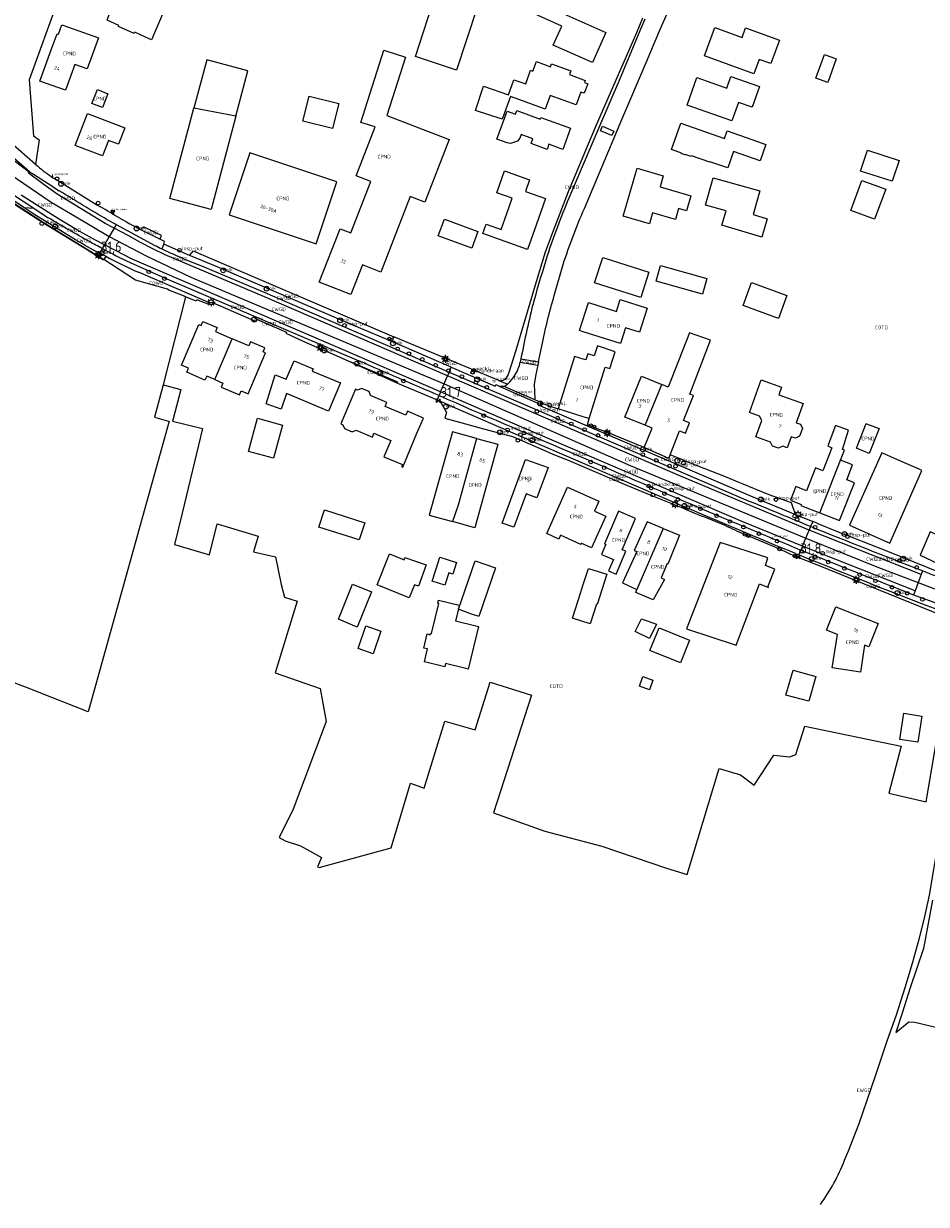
# Model space of a CAD drawing. Header units: metres. Extents: x 159597 to 163409, y 443622 to 446014.
# Tile 47 of 68: x 161861 to 162085, y 444025 to 444317. Entities that reach past the tile are written whole.
import ezdxf
from ezdxf.enums import TextEntityAlignment as Align

# ---------------------------------------------------------------- set-up
doc = ezdxf.new("R2010")
doc.units = ezdxf.units.M
doc.header["$LTSCALE"] = 4
doc.layers.get('0').update_dxf_attribs({"linetype": 'CONTINUOUS'})
for name, color, linetype in [('COTD', 7, 'CONTINUOUS'), ('COWG', 7, 'CONTINUOUS'), ('CPND', 7, 'CONTINUOUS'), ('CWGD', 7, 'CONTINUOUS'), ('G_BTD', 3, 'CONTINUOUS'), ('G_OTD', 32, 'CONTINUOUS'), ('G_OWG', 6, 'CONTINUOUS'), ('G_PND', 1, 'CONTINUOUS'), ('G_WGD', 7, 'CONTINUOUS'), ('LVGO', 3, 'CONTINUOUS'), ('NAR', 7, 'CONTINUOUS'), ('PPALHM', 10, 'CONTINUOUS')]:
    doc.layers.add(name, color=color, linetype=linetype)
for name, color, linetype, true_color in [('PBRD', 7, 'CONTINUOUS', 0xbd2877), ('PPAL', 7, 'CONTINUOUS', 0xbd2877), ('PPUT', 7, 'CONTINUOUS', 0xbd2877)]:
    doc.layers.add(name, color=color, linetype=linetype, true_color=true_color)
doc.styles.add('ISO', font='ISO')
doc.styles.get("Standard").update_dxf_attribs({"font": 'ISO'})
doc.linetypes.add('HAAG', pattern='A,0.25,-0.25,[151,BLOK.SHX,S=0.25,R=0,X=0,Y=0],-0.25,0.25', length=1)

# ---------------------------------------------------------------- blocks, each defined once
blk = doc.blocks.new('lichtmast')
at = {"color": 0}
for p, q in [((-0.6, 0), (-1, 0)), ((-0.71, 0.71), (-0.42, 0.42)), ((0, 0.6), (0, 1)), ((0.42, 0.42), (0.71, 0.71)), ((0.6, 0), (1, 0)), ((-0.42, -0.42), (-0.71, -0.71)), ((0, -0.6), (0, -1)), ((0.42, -0.42), (0.71, -0.71))]:
    blk.add_line(p, q, dxfattribs=at)
blk.add_circle((0, 0), 0.6, dxfattribs=at)
blk = doc.blocks.new('verkeersbord')
at = {"color": 0}
for p, q in [((0.5, 0.32), (-0.5, 0.32)), ((-0.5, 0.32), (0, -0.6)), ((0, -0.6), (0.5, 0.32))]:
    blk.add_line(p, q, dxfattribs=at)
blk = doc.blocks.new('verklikker')
at = {"color": 0}
blk.add_circle((0, 0), 0.45, dxfattribs=at)
at = {"color": 0, "style": 'ISO'}
blk.add_attdef('VERKLIKKER', (0.7, 0), '', height=0.9, dxfattribs=at)
blk = doc.blocks.new('verkeersteller')
at = {"color": 0}
blk.add_circle((0, 0), 0.45, dxfattribs=at)
blk = doc.blocks.new('kolk')
at = {"color": 0}
blk.add_circle((0, 0), 0.6, dxfattribs=at)
at = {"color": 0, "linetype": 'Continuous', "style": 'ISO'}
blk.add_attdef('KOLK', (-0.04, -0.26), '', height=0.8, dxfattribs=at)
blk = doc.blocks.new('aanduidingsbord')
at = {"color": 0}
for p, q in [((-0.81, -0.33), (0, 0)), ((-1.45, -0.5), (-1.01, -0.5))]:
    blk.add_line(p, q, dxfattribs=at)
blk.add_circle((-1.23, -0.5), 0.45, dxfattribs=at)
blk = doc.blocks.new('klok')
at = {"color": 0}
blk.add_circle((0, 0), 0.45, dxfattribs=at)
at = {"style": 'ISO'}
blk.add_attdef('KLOK', (0.7, 0), '', height=0.9, dxfattribs=at)
blk = doc.blocks.new('waterleidingput')
at = {"linetype": 'ByBlock', "lineweight": -2}
h = blk.add_hatch(color=0, dxfattribs=at)
h.dxf.hatch_style = 1
edge = h.paths.add_edge_path()
edge.add_spline(control_points=[(0.44, 0), (0.44, 0.04), (0.43, 0.09), (0.36, 0.2), (0.28, 0.26), (0.09, 0.32), (-0.02, 0.33), (-0.22, 0.29), (-0.31, 0.24), (-0.42, 0.12), (-0.44, 0.06), (-0.44, -0.06), (-0.42, -0.12), (-0.33, -0.22), (-0.28, -0.26), (-0.1, -0.33), (0.04, -0.33), (0.27, -0.27), (0.37, -0.2), (0.43, -0.08), (0.44, -0.04), (0.44, 0)], knot_values=[0, 0, 0, 0, 0.380029, 0.380029, 1.118666, 1.118666, 1.857303, 1.857303, 2.59594, 2.59594, 3.13294, 3.13294, 3.66994, 3.66994, 4.20694, 4.20694, 5.079565, 5.079565, 5.952189, 5.952189, 6.283185, 6.283185, 6.283185, 6.283185], degree=3, periodic=0)
edge = h.paths.add_edge_path(flags=16)
edge.add_ellipse((0, 0), major_axis=(0.392, 0), ratio=0.689655, start_angle=0, end_angle=360)
h = blk.add_hatch(color=0, dxfattribs=at)
h.dxf.hatch_style = 1
h.paths.add_polyline_path([(-0.05, -0.09, -0.141608), (-0.09, -0.05), (-0.1, -0.09), (-0.17, 0.17), (-0.22, 0.17), (-0.13, -0.17), (-0.08, -0.17)])
at = {"linetype": 'ByBlock', "lineweight": -2, "true_color": 0x104b6e}
h = blk.add_hatch(color=156, dxfattribs=at)
h.dxf.hatch_style = 1
h.paths.add_polyline_path([(0.1, 0, 1), (-0.1, 0, 1)])
at = {"linetype": 'ByBlock', "lineweight": -2}
h = blk.add_hatch(color=0, dxfattribs=at)
h.dxf.hatch_style = 1
h.paths.add_polyline_path([(0.02, 0.17), (-0.03, 0.17), (-0.05, 0.09, -0.269854), (0.05, 0.09)])
h = blk.add_hatch(color=0, dxfattribs=at)
h.dxf.hatch_style = 1
h.paths.add_polyline_path([(0.23, 0.17), (0.17, 0.17), (0.1, -0.09), (0.09, -0.05, -0.141608), (0.05, -0.09), (0.07, -0.17), (0.12, -0.17)])
at = {"color": 0, "linetype": 'ByBlock', "lineweight": -2}
blk.add_attdef('WATERLEIDINGPUT', (0.5, 0.35), '', height=0.5, dxfattribs=at)
blk = doc.blocks.new('brandkraan')
at = {"color": 0}
blk.add_circle((0, 0), 0.45, dxfattribs=at)
at = {"color": 0, "style": 'ISO'}
blk.add_attdef('BRANDKRAAN', (0.7, 0), '', height=0.9, dxfattribs=at)
blk = doc.blocks.new('grensmarkering')
at = {"linetype": 'ByBlock', "lineweight": -2}
h = blk.add_hatch(color=0, dxfattribs=at)
h.dxf.hatch_style = 1
h.paths.add_polyline_path([(0.09, 0.55, 0.219912), (0.05, 0.61, -0.457379), (0.04, 0.66, 2.245674), (-0.04, 0.66, -0.457379), (-0.05, 0.61, 0.219912), (-0.09, 0.55), (-0.15, 0.04), (-0.18, 0.04), (-0.18, 0.01, 0.018367), (-0.1, 0, -0.954633), (0.1, 0, 0.018367), (0.18, 0.01), (0.18, 0.04), (0.15, 0.04)])
at = {"linetype": 'ByBlock', "lineweight": -2, "true_color": 0x681648}
h = blk.add_hatch(color=219, dxfattribs=at)
h.dxf.hatch_style = 1
h.paths.add_polyline_path([(0.1, 0, 1), (-0.1, 0, 1)])
at = {"linetype": 'ByBlock', "lineweight": -2}
h = blk.add_hatch(color=0, dxfattribs=at)
h.dxf.hatch_style = 1
h.paths.add_polyline_path([(0.18, -0.04, -0.022381), (0.08, -0.06, -0.528879), (-0.08, -0.06, -0.022381), (-0.18, -0.04), (-0.18, -0.13, 0.083333), (0.18, -0.13)])
at = {"color": 0, "linetype": 'ByBlock', "lineweight": -2}
blk.add_attdef('GRENSMARKERING', (0.5, 0.35), '', height=0.5, dxfattribs=at)
blk = doc.blocks.new('verkeersbord-pl')
at = {"linetype": 'Continuous'}
blk.add_circle((0, 0), 0.03, dxfattribs=at)
blk = doc.blocks.new('vlaggenmast')
at = {"color": 0}
blk.add_circle((0, 0), 0.45, dxfattribs=at)
at = {"color": 0, "style": 'ISO'}
blk.add_attdef('VLAGGENMAST', (0.7, 0), '', height=0.9, dxfattribs=at)
blk = doc.blocks.new('kilometerpaal')
at = {"color": 0}
for p, q in [((-0.44, 0.44), (0.44, -0.44)), ((-0.44, -0.44), (-0.44, 0.44)), ((0.44, 0.44), (-0.44, -0.44)), ((0.44, -0.44), (0.44, 0.44))]:
    blk.add_line(p, q, dxfattribs=at)
at = {"color": 0, "style": 'ISO'}
blk.add_attdef('KILOMETERPAAL', (0.59, 0.87), '', height=2.5, dxfattribs=at)

msp = doc.modelspace()

# ---------------------------------------------------------------- linework, layer by layer
at = {"layer": 'G_BTD', "linetype": 'Continuous', "transparency": 33554687}
msp.add_lwpolyline([(161895.907, 444227.865), (161893.782, 444219.78), (161897.264, 444218.865), (161897.449, 444218.816), (161877.322, 444146.83), (161862.098, 444152.856), (161857.717, 444154.494), (161848.495, 444159.018), (161822.55, 444174.929), (161816.088, 444178.792)], dxfattribs=at)
at = {"layer": 'G_OTD', "linetype": 'Continuous', "transparency": 33554687}
for points in [[(161958.421, 444309.164), (161963.505, 444324.785), (161969.375, 444342.824), (161979.595, 444339.498), (161973.612, 444321.112), (161968.641, 444305.838), (161958.421, 444309.164)], [(161882.552, 444333.857), (161881.856, 444334.04), (161876.61, 444320.615), (161869.953, 444323.326), (161862.721, 444303.4), (161863.793, 444289.541), (161865.229, 444288.519), (161864.339, 444282.449)], [(161984.473, 444327.865), (161995.741, 444322.861), (161994.515, 444320.101), (161995.902, 444319.485), (162005.592, 444315.182), (162002.271, 444307.705), (161992.586, 444311.993), (161994.695, 444316.757), (161982.037, 444322.378), (161984.473, 444327.865)], [(161888.764, 444314.936), (161884.868, 444316.649), (161884.972, 444316.882), (161882.042, 444318.195), (161884.266, 444324.589), (161887.749, 444323.142), (161887.829, 444323.321), (161891.728, 444321.59), (161891.647, 444321.407), (161894.479, 444320.154), (161894.513, 444320.231), (161895.799, 444319.663), (161893.02, 444313.372), (161892.504, 444313.6), (161890.288, 444314.579), (161888.88, 444315.201), (161888.764, 444314.936)], [(162039.33, 444313.936), (162040.173, 444316.284), (162048.577, 444313.266), (162046.481, 444307.432), (162043.575, 444308.478), (162042.287, 444304.905), (162030.051, 444309.33), (162032.593, 444316.365), (162039.33, 444313.936)], [(162062.634, 444308.622), (162060.547, 444302.766), (162057.633, 444303.804), (162059.72, 444309.66), (162062.634, 444308.622)], [(161913.938, 444294.374), (161916.939, 444305.654), (161906.724, 444308.372), (161903.546, 444296.428)], [(161973.284, 444295.779), (161975.293, 444301.808), (161981.477, 444299.734), (161982.83, 444303.447), (161985.739, 444302.387), (161986.972, 444305.79), (161987.545, 444305.581), (161988.41, 444307.937), (161991.884, 444306.661), (161992.156, 444307.402), (161996.907, 444305.658), (161996.564, 444304.735), (162000.481, 444303.279), (162000.277, 444302.733), (162001.111, 444302.426), (162000.236, 444300.08), (161999.401, 444300.392), (161998.241, 444297.223), (161991.833, 444299.565), (161990.59, 444296.164), (161984.314, 444298.455), (161981.966, 444299.307), (161979.918, 444293.668), (161973.284, 444295.779)], [(162035.55, 444301.359), (162036.554, 444304.21), (162043.641, 444301.726), (162041.831, 444296.629), (162038.427, 444297.836), (162036.81, 444293.264), (162025.733, 444297.171), (162028.137, 444303.973), (162035.55, 444301.359)], [(161939.443, 444297.573), (161937.884, 444291.357), (161930.562, 444293.193), (161932.121, 444299.408), (161939.443, 444297.573)], [(161996.876, 444291.446), (161994.979, 444286.189), (161991.491, 444287.448), (161991.036, 444286.186), (161987.113, 444287.6), (161987.55, 444288.813), (161984.616, 444289.902), (161984.253, 444288.924), (161983.724, 444288.259), (161981.978, 444287.618), (161981.165, 444287.814), (161978.61, 444288.747), (161981.167, 444295.636), (161983.2, 444294.881), (161983.552, 444295.831), (161989.301, 444293.698), (161989.453, 444294.121), (161996.876, 444291.446)], [(162034.987, 444288.881), (162035.656, 444290.79), (162041.781, 444288.636), (162045.259, 444287.413), (162043.835, 444283.364), (162037.232, 444285.687), (162035.785, 444281.574), (162031.361, 444283.13), (162031.325, 444283.026), (162026.796, 444284.619), (162026.713, 444284.383), (162025.232, 444284.906), (162025.196, 444284.802), (162024.262, 444285.134), (162024.299, 444285.237), (162021.818, 444286.113), (162024.141, 444292.697), (162034.987, 444288.881)], [(162078.218, 444283.417), (162076.556, 444278.272), (162068.709, 444280.806), (162070.371, 444285.951), (162078.218, 444283.417)], [(161975.139, 444265.308), (161975.984, 444267.673), (161979.637, 444266.368), (161981.036, 444270.283), (161982.395, 444274.087), (161978.579, 444275.45), (161980.499, 444280.827), (161986.715, 444278.607), (161985.694, 444275.749), (161990.665, 444273.973), (161988.406, 444267.65), (161986.163, 444261.37), (161975.139, 444265.308)], [(162019.832, 444279.597), (162019.048, 444276.91), (162026.631, 444274.696), (162025.539, 444270.952), (162023.619, 444271.513), (162022.82, 444268.777), (162017.157, 444270.43), (162016.369, 444267.733), (162009.847, 444269.66), (162013.341, 444281.492), (162019.832, 444279.597)], [(162043.733, 444275.919), (162042.092, 444270.036), (162045.571, 444268.998), (162044.208, 444264.433), (162034.3, 444267.39), (162035.372, 444270.983), (162030.312, 444272.395), (162032.193, 444279.138), (162043.733, 444275.919)], [(162074.91, 444276.291), (162072.184, 444268.899), (162066.319, 444271.062), (162069.045, 444278.454), (162074.91, 444276.291)], [(161972.362, 444261.715), (161964.086, 444264.73), (161965.588, 444268.852), (161973.864, 444265.837), (161972.362, 444261.715)], [(162016.26, 444255.775), (162014.262, 444249.474), (162002.824, 444253.102), (162004.822, 444259.402), (162016.26, 444255.775)], [(162030.586, 444254.149), (162029.503, 444250.298), (162018.036, 444253.522), (162019.119, 444257.372), (162030.586, 444254.149)], [(162050.465, 444249.95), (162048.373, 444244.241), (162039.61, 444247.453), (162041.703, 444253.162), (162050.465, 444249.95)], [(161901.501, 444249.645), (161895.907, 444227.865)], [(161895.907, 444227.865), (161900.344, 444226.698), (161898.339, 444219.07), (161898.286, 444218.867), (161905.665, 444217.043), (161900.609, 444196.011), (161898.735, 444188.223), (161907.447, 444185.7), (161909.349, 444193.387), (161919.507, 444190.367), (161918.321, 444186.428), (161923.773, 444185.179), (161925.129, 444178.323), (161925.973, 444175.202), (161929.169, 444174.179), (161923.704, 444156.454), (161934.827, 444152.617), (161936.32, 444144.412), (161928.17, 444122.664), (161924.702, 444115.681), (161926.125, 444114.798), (161929.987, 444113.578), (161935.194, 444110.732), (161934.143, 444108.368), (161934.55, 444108.19), (161952.422, 444113.121), (161957.182, 444129.075), (161960.625, 444127.847), (161965.741, 444144.495), (161973.259, 444142.312), (161976.914, 444154.105), (161987.214, 444150.892), (161977.746, 444121.743), (161990.458, 444117.188), (162004.586, 444113.478), (162020.642, 444108.09), (162025.779, 444106.448), (162033.668, 444132.766), (162038.941, 444131.207), (162042.334, 444128.639), (162047.194, 444136.069), (162051.183, 444135.61), (162052.65, 444136.206), (162054.897, 444143.269), (162078.76, 444138.275), (162075.713, 444126.666), (162084.966, 444124.463), (162088.48, 444145.417)], [(161925.475, 444217.877), (161923.253, 444209.621), (161917.073, 444211.283), (161919.294, 444219.54), (161925.475, 444217.877)], [(161944.503, 444189.38), (161934.505, 444192.543), (161935.862, 444196.833), (161945.86, 444193.669), (161944.503, 444189.38)], [(161948.911, 444178.24), (161952.003, 444185.947), (161955.648, 444184.485), (161955.841, 444185.033), (161961.048, 444183.194), (161959.184, 444177.916), (161958.194, 444178.266), (161956.898, 444175.036), (161948.911, 444178.24)], [(161962.605, 444179.187), (161963.556, 444182.203), (161964.471, 444185.106), (161968.62, 444183.769), (161967.712, 444180.891), (161966.726, 444181.202), (161965.711, 444178.202), (161962.605, 444179.187)], [(161969.103, 444172.219), (161973.228, 444184.206), (161978.273, 444182.47), (161974.133, 444170.414), (161973.949, 444170.477), (161972.347, 444171.027), (161969.536, 444172.07), (161969.103, 444172.219)], [(161997.295, 444170.019), (161998.886, 444174.854), (162000, 444178.328), (162001.283, 444182.329), (162005.811, 444180.944), (162003.444, 444173.406), (162003.287, 444173.456), (162001.681, 444168.575), (161997.295, 444170.019)], [(161942.827, 444178.403), (161947.505, 444176.532), (161944, 444167.803), (161939.37, 444169.719), (161942.827, 444178.403)], [(161961.417, 444162.371), (161960.49, 444162.598), (161961.344, 444166.09), (161962.06, 444165.914), (161962.141, 444166.246), (161962.404, 444166.182), (161964.225, 444173.623), (161963.957, 444173.688), (161964.153, 444174.49), (161969.3, 444173.231), (161969.056, 444172.235), (161968.354, 444169.364), (161973.352, 444168.141), (161974.068, 444167.966), (161971.476, 444157.375), (161970.903, 444157.515), (161965.903, 444158.738), (161965.712, 444157.958), (161965.415, 444158.031), (161960.64, 444159.199), (161961.417, 444162.371)], [(161949.878, 444166.797), (161947.963, 444161.198), (161944.227, 444162.476), (161946.143, 444168.075), (161949.878, 444166.797)], [(162016.413, 444164.958), (162012.855, 444166.663), (162014.444, 444169.837), (162018.137, 444168.51), (162016.413, 444164.958)], [(162016.519, 444161.968), (162018.812, 444167.627), (162026.356, 444164.569), (162024.063, 444158.911), (162016.519, 444161.968)], [(162050.184, 444150.891), (162052.029, 444157.089), (162057.573, 444155.576), (162055.86, 444149.408), (162050.184, 444150.891)], [(162013.953, 444153.159), (162014.766, 444155.552), (162017.208, 444154.654), (162016.398, 444152.282), (162013.953, 444153.159)], [(162078.447, 444139.955), (162079.439, 444146.43), (162083.837, 444145.756), (162082.845, 444139.281), (162078.447, 444139.955)], [(162086.534, 444100.088), (162084.273, 444088.118), (162081.007, 444078.435), (162078.972, 444072.124), (162077.434, 444067.352), (162080.654, 444069.991), (162082.095, 444069.912), (162090.06, 444067.999)]]:
    msp.add_lwpolyline(points, dxfattribs=at)
at = {"layer": 'G_OWG', "linetype": 'Continuous', "transparency": 33554687}
for points in [[(161826.472, 444289.318), (161827.262, 444289.14), (161831.075, 444286.608), (161836.373, 444287.528), (161866.211, 444268.139), (161881.272, 444258.924)], [(161866.091, 444267.944), (161841.307, 444284.029), (161836.193, 444287.343), (161831.04, 444286.471), (161826.472, 444289.318)], [(161881.272, 444258.924), (161881.151, 444258.755), (161876.257, 444261.758), (161866.091, 444267.944)], [(161881.7, 444259.684), (161881.272, 444258.924)], [(161901.501, 444249.645), (161900.983, 444249.85), (161897.353, 444251.283), (161897.02, 444251.561), (161889.097, 444253.736), (161881.272, 444258.924)], [(161907.248, 444248.256), (161907.067, 444247.813), (161904.248, 444248.927), (161904.144, 444248.602), (161901.501, 444249.645)], [(161942.483, 444233.488), (161953.969, 444228.246)], [(161963.824, 444224.127), (161964.709, 444223.431), (161966.1, 444220.961), (161965.742, 444219.557), (161969.332, 444218.609), (161975.248, 444216.933), (161982.465, 444215.009), (161990.641, 444211.457), (161992.477, 444210.66), (161996.271, 444209.145), (162008.965, 444203.697), (162014.336, 444201.482), (162017.157, 444200.341), (162024.185, 444197.489), (162027.393, 444196.083), (162029.473, 444195.261), (162030.007, 444195.118), (162035.056, 444193.047)], [(161989.438, 444223.402), (161993.792, 444221.867)], [(162015.113, 444212.263), (162006.383, 444215.815), (162002.595, 444217.298), (162002.632, 444217.392), (162001.867, 444217.707), (162001.829, 444217.615), (162001.024, 444217.929), (162001.498, 444219.475)], [(162052.563, 444195.726), (162051.577, 444198.574), (162049.311, 444199.385), (162048.609, 444199.673), (162046.062, 444200.591), (162039.192, 444203.4), (162038.753, 444203.541), (162035.24, 444205.004), (162024.701, 444209.198), (162024.404, 444209.316), (162021.518, 444210.5)], [(162040.033, 444190.801), (162040.896, 444190.444), (162048.591, 444187.181), (162052.415, 444185.404)], [(162052.606, 444186.016), (162052.415, 444185.404)], [(162057.851, 444183.195), (162052.415, 444185.404)], [(162090.654, 444169.899), (162057.851, 444183.195)]]:
    msp.add_lwpolyline(points, dxfattribs=at)
msp.add_lwpolyline([(162035.056, 444193.047, 0.0181122), (162040.033, 444190.801)], format="xyb", dxfattribs=at)
at = {"layer": 'G_PND', "linetype": 'Continuous', "transparency": 33554687}
for points in [[(161870.86, 444317.083), (161873.611, 444316.094), (161879.908, 444313.82), (161877.127, 444306.112), (161874.018, 444307.229), (161871.725, 444300.828), (161865.419, 444303.092), (161868.194, 444310.813), (161869.647, 444314.855), (161870.012, 444314.724), (161870.86, 444317.083)], [(161960.752, 444273.077), (161957.125, 444274.482), (161949.822, 444255.784), (161945.299, 444257.551), (161942.437, 444250.224), (161934.618, 444253.278), (161939.793, 444266.531), (161942.394, 444265.515), (161947.373, 444278.261), (161943.742, 444279.668), (161948.425, 444291.755), (161944.924, 444292.877), (161950.636, 444310.778), (161956.006, 444309.064), (161951.376, 444294.555), (161966.764, 444288.594), (161960.752, 444273.077)], [(161882.248, 444299.95), (161880.882, 444296.534), (161878.286, 444297.572), (161879.653, 444300.988), (161882.248, 444299.95)], [(161886.414, 444291.491), (161884.857, 444287.45), (161882.391, 444288.4), (161880.916, 444284.57), (161874.132, 444287.183), (161877.165, 444295.055), (161886.414, 444291.491)], [(161913.938, 444294.374), (161907.794, 444271.283), (161897.579, 444274.001), (161903.546, 444296.428)], [(161913.938, 444294.374), (161903.546, 444296.428)], [(161938.953, 444278.102), (161917.398, 444285.289), (161912.282, 444269.944), (161933.837, 444262.757), (161938.953, 444278.102)], [(162001.282, 444248.24), (162008.221, 444246.039), (162009.152, 444248.975), (162015.825, 444246.859), (162013.92, 444240.854), (162010.479, 444241.945), (162009.249, 444238.065), (162000, 444240.999), (161999.088, 444241.288), (162001.282, 444248.24)], [(161908.725, 444229.142), (161906.722, 444230.002), (161906.298, 444229.012), (161901.768, 444230.947), (161902.189, 444231.939), (161900.461, 444232.668), (161904.736, 444242.801), (161905.356, 444242.536), (161905.782, 444243.525), (161909.296, 444242.016), (161908.874, 444241.026), (161913.003, 444239.265)], [(161908.725, 444229.142), (161913.003, 444239.265)], [(161908.725, 444229.142), (161910.726, 444228.283), (161910.301, 444227.293), (161914.827, 444225.348), (161915.252, 444226.337), (161916.975, 444225.6), (161921.306, 444235.73), (161920.676, 444235.995), (161921.093, 444236.988), (161917.574, 444238.485), (161917.151, 444237.495), (161913.003, 444239.265)], [(162021.518, 444210.5), (162023.864, 444216.43), (162025.324, 444215.852), (162026.331, 444218.4), (162024.871, 444218.978), (162027.331, 444225.197), (162026.431, 444225.512), (162031.543, 444238.908), (162026.32, 444240.714), (162021.042, 444227.287), (162019.43, 444227.942)], [(162001.498, 444219.475), (162005.46, 444232.213), (162006.544, 444231.852), (162007.94, 444236.046), (162003.517, 444237.518), (162002.718, 444234.996), (162001.114, 444235.504), (162000.635, 444233.993), (162000, 444234.189), (161997.826, 444234.864), (161993.792, 444221.867)], [(161926.431, 444229.2), (161928.348, 444233.774), (161933.081, 444231.79), (161932.847, 444231.233), (161939.858, 444228.294), (161936.927, 444221.283), (161926.494, 444225.645), (161925.146, 444221.824), (161921.434, 444223.132), (161923.714, 444230.338), (161926.431, 444229.2)], [(162015.297, 444217.798), (162010.319, 444219.821), (162014.453, 444229.965), (162019.43, 444227.942)], [(161956.445, 444221.278), (161956.042, 444220.317), (161950.923, 444222.463), (161951.348, 444223.477), (161947.337, 444225.159), (161946.935, 444226.14), (161945.044, 444226.933), (161944.063, 444226.531), (161943.565, 444226.74), (161939.97, 444218.163), (161940.468, 444217.954), (161940.87, 444216.973), (161942.76, 444216.181), (161943.741, 444216.582), (161947.753, 444214.9), (161948.14, 444215.823), (161952.336, 444214.064), (161950.631, 444209.996), (161955.214, 444208.075), (161955.006, 444207.577), (161955.31, 444207.449), (161958.816, 444215.814), (161960.438, 444219.604), (161956.445, 444221.278)], [(162015.297, 444217.798), (162019.43, 444227.942)], [(162042.777, 444214.962), (162044.211, 444218.973), (162043.681, 444220.05), (162041.173, 444220.994), (162044.052, 444229.045), (162049.118, 444227.233), (162048.434, 444225.321), (162054.442, 444223.173), (162052.772, 444218.426), (162053.799, 444218.058), (162054.275, 444216.991), (162053.589, 444215.094), (162052.541, 444214.578), (162051.515, 444214.951), (162050.536, 444212.187), (162049.404, 444212.592), (162048.399, 444212.107), (162046.885, 444212.649), (162046.415, 444213.661), (162042.777, 444214.962)], [(162001.498, 444219.475), (162000.555, 444219.768), (162000, 444219.94), (161993.792, 444221.867)], [(162015.113, 444212.263), (162017.034, 444217.092), (162015.297, 444217.798)], [(162070.188, 444218.183), (162073.331, 444216.997), (162070.854, 444210.835), (162067.692, 444212.142), (162070.114, 444218.211), (162070.188, 444218.183)], [(161973.515, 444214.568), (161967.575, 444216.204), (161961.871, 444195.498), (161967.569, 444193.929)], [(162063.73, 444209.19), (162064.678, 444211.621), (162064.243, 444211.79), (162065.731, 444216.576), (162062.493, 444217.751), (162060.558, 444212.674), (162061.542, 444212.182), (162059.331, 444206.514), (162057.501, 444207.226), (162055.306, 444201.6), (162052.656, 444202.631), (162051.335, 444199.24), (162054, 444198.202), (162053.897, 444197.938), (162058.611, 444196.103)], [(161973.515, 444214.568), (161978.837, 444213.102), (161973.134, 444192.396), (161967.569, 444193.929)], [(161973.515, 444214.568), (161969.009, 444198.028), (161967.569, 444193.929)], [(162021.518, 444210.5), (162021.234, 444209.781), (162021.317, 444209.745), (162021.231, 444209.556), (162015.113, 444212.263)], [(161991.269, 444207.312), (161988.518, 444199.819), (161985.837, 444200.803), (161982.798, 444192.522), (161979.911, 444193.581), (161985.702, 444209.356), (161991.269, 444207.312)], [(162058.611, 444196.103), (162063.73, 444209.19)], [(162058.611, 444196.103), (162063.5, 444194.201), (162067.161, 444203.584), (162065.257, 444204.325), (162066.703, 444208.032), (162063.73, 444209.19)], [(162065.982, 444193.024), (162075.925, 444188.57), (162083.846, 444206.628), (162083.173, 444206.923), (162077.694, 444209.32), (162073.971, 444210.949), (162065.982, 444193.024)], [(162005.558, 444195.317), (162002.074, 444187.467), (161999.523, 444188.616), (161999.382, 444188.304), (161994.356, 444190.568), (161993.926, 444189.614), (161990.965, 444190.948), (161992.287, 444193.927), (161996.091, 444202.496), (162000, 444200.761), (162003.898, 444199.039), (162002.791, 444196.545), (162005.558, 444195.317)], [(162096.65, 444199.405), (162092.648, 444201.3), (162090.642, 444202.157), (162089.095, 444198.804), (162091.131, 444197.908), (162087.846, 444190.562), (162085.973, 444191.365), (162083.493, 444185.613), (162089.395, 444182.795)], [(162008.703, 444196.483), (162005.268, 444188.431), (162005.558, 444188.308), (162004.479, 444185.785), (162007.478, 444184.505), (162006.285, 444181.714), (162008.135, 444180.925), (162010.55, 444186.577), (162009.659, 444186.957), (162012.951, 444194.675), (162008.703, 444196.483)], [(162019.815, 444192.211), (162015.817, 444193.853), (162012.639, 444186.817), (162013.266, 444186.543), (162009.743, 444178.759), (162013.307, 444177.13)], [(162019.815, 444192.211), (162023.822, 444190.566), (162020.969, 444183.43), (162020.77, 444183.544), (162019.271, 444179.991), (162020.131, 444179.612), (162017.35, 444174.564), (162012.991, 444176.37), (162013.307, 444177.13)], [(162019.815, 444192.211), (162013.307, 444177.13)], [(162043.65, 444178.48), (162045.869, 444177.611), (162045.92, 444177.741), (162045.74, 444177.811), (162047.432, 444182.139), (162045.176, 444183.019), (162045.749, 444184.945), (162033.886, 444188.741), (162025.598, 444167.349), (162037.86, 444163.327), (162043.65, 444178.48)], [(162061.695, 444157.664), (162062.956, 444165.944), (162060.223, 444167.026), (162062.526, 444172.839), (162073.032, 444168.677), (162070.729, 444162.864), (162069.673, 444163.282), (162068.656, 444156.604), (162061.695, 444157.664)]]:
    msp.add_lwpolyline(points, dxfattribs=at)
at = {"layer": 'G_WGD', "linetype": 'Continuous', "transparency": 33554687}
for points in [[(161864.339, 444282.449), (161856.036, 444289.673), (161791.414, 444333.815)], [(162000.291, 444271.529), (162009.564, 444293.587), (162015.669, 444307.839), (162018.912, 444315.536), (162021.772, 444322.125), (162026.914, 444334.214)], [(162014.697, 444318.69), (162013.215, 444315.053), (162002.988, 444291.615), (161996.264, 444275.693), (161992.564, 444266.034), (161990.568, 444260.675), (161988.097, 444252.566), (161983.199, 444236.099), (161981.534, 444230.864)], [(162015.235, 444318.457), (162014.011, 444315.577), (162008.932, 444303.232), (162004.016, 444291.929), (161996.413, 444274.066)], [(161861.433, 444271.772), (161853.867, 444276.793), (161851.28, 444278.175), (161810.387, 444305.908), (161795.486, 444315.747)], [(162007.568, 444290.737), (162007.086, 444289.585), (162004.296, 444290.751), (162004.778, 444291.903), (162007.568, 444290.737)], [(161843.967, 444289.751), (161856.484, 444281.143), (161868.175, 444273.129), (161874.396, 444269.446), (161882.594, 444264.586)], [(161862.864, 444280.628), (161855.723, 444286.834), (161854.604, 444288.137)], [(161862.745, 444280.502), (161857.404, 444284.571)], [(161864.339, 444282.449), (161864.462, 444282.342), (161864.874, 444282.011)], [(161851.816, 444279.72), (161855.963, 444276.823), (161863.88, 444271.612)], [(161862.608, 444280.281), (161862.745, 444280.502)], [(161869.651, 444275.07), (161866.101, 444277.636), (161862.608, 444280.281)], [(161862.745, 444280.502), (161862.864, 444280.628)], [(161868.619, 444279.172), (161869.578, 444278.653), (161879.481, 444272.478), (161880.428, 444271.962)], [(161870.042, 444268.95), (161860.775, 444274.844)], [(161881.589, 444267.842), (161869.651, 444275.07)], [(161861.433, 444271.772), (161863.88, 444271.612)], [(161874.219, 444263.768), (161863.909, 444270.129), (161861.433, 444271.772)], [(161863.88, 444271.612), (161867.469, 444269.25)], [(161879.216, 444263.643), (161874.593, 444266.234), (161870.042, 444268.95)], [(161883.779, 444266.669), (161881.589, 444267.842)], [(161884.286, 444267.559), (161882.083, 444268.74)], [(161884.286, 444267.559), (161883.779, 444266.669)], [(161884.286, 444267.559), (161893.912, 444262.4)], [(161885.188, 444269.144), (161886.875, 444268.198), (161887.691, 444267.749), (161887.722, 444267.732), (161888.572, 444267.271), (161889.436, 444266.813), (161890.224, 444266.395)], [(161882.594, 444264.586), (161881.408, 444262.504)], [(161883.779, 444266.669), (161882.594, 444264.586)], [(161882.594, 444264.586), (161891.714, 444259.787), (161902.777, 444254.489), (161915.961, 444248.994), (161965.524, 444228.073)], [(161887.287, 444264.802), (161883.779, 444266.669)], [(161896.444, 444260.054), (161893.351, 444261.558), (161890.298, 444263.141), (161887.287, 444264.802)], [(161890.224, 444266.395), (161890.466, 444266.505)], [(161895.123, 444263.942), (161890.281, 444266.365), (161890.224, 444266.395)], [(161890.466, 444266.505), (161890.698, 444266.636)], [(161890.698, 444266.636), (161890.92, 444266.788)], [(161890.92, 444266.788), (161891.126, 444266.958)], [(161891.126, 444266.958), (161895.461, 444264.884)], [(161881.408, 444262.504), (161879.216, 444263.643)], [(161880.894, 444261.601), (161881.408, 444262.504)], [(161884.136, 444261.088), (161881.408, 444262.504)], [(161896.116, 444262.676), (161896.273, 444263.366), (161895.123, 444263.942)], [(161896.116, 444262.676), (161895.607, 444261.529)], [(161902.454, 444259.91), (161896.116, 444262.676)], [(161880.229, 444260.433), (161880.894, 444261.601)], [(161888.286, 444259.01), (161886.192, 444260.011), (161884.136, 444261.088)], [(161964.669, 444226.088), (161940.356, 444236.619), (161892.316, 444257.219), (161888.286, 444259.01)], [(161966.38, 444230.058), (161921.007, 444249.613), (161896.444, 444260.054)], [(161902.454, 444259.91), (161903.459, 444261.057), (161904.688, 444260.469), (161953.056, 444239.767)], [(161952.595, 444238.534), (161941.768, 444243.097), (161909.291, 444257.047), (161902.738, 444259.786), (161902.454, 444259.91)], [(161887.743, 444258.115), (161895.711, 444254.637), (161944.405, 444233.783)], [(161906.436, 444256.917), (161920.529, 444250.934), (161966.779, 444230.984)], [(161992.834, 444250), (161995.016, 444257.651)], [(161907.248, 444248.256), (161889.809, 444255.728)], [(161907.248, 444248.256), (161908.196, 444248.246), (161918.989, 444243.509), (161919.221, 444244.008), (161926.473, 444240.875), (161926.362, 444240.608), (161931.511, 444238.275), (161936.509, 444236.095), (161937.484, 444235.669), (161942.483, 444233.488)], [(161967.301, 444232.196), (161952.595, 444238.534)], [(161979.082, 444228.906), (161953.056, 444239.767)], [(161988.913, 444233.548), (161989.323, 444235.474), (161989.758, 444237.395)], [(161953.969, 444228.246), (161954.083, 444228.513), (161942.483, 444233.488)], [(161984.559, 444234.306), (161984.387, 444233.43)], [(161984.387, 444233.43), (161988.735, 444232.675)], [(161984.559, 444234.306), (161988.913, 444233.548)], [(161988.735, 444232.675), (161988.288, 444230.357), (161987.875, 444228.032), (161987.98, 444224.385), (161987.947, 444224.199)], [(161988.913, 444233.548), (161988.735, 444232.675)], [(161965.524, 444228.073), (161966.38, 444230.058)], [(161966.779, 444230.984), (161966.38, 444230.058)], [(162024.497, 444205.01), (161966.38, 444230.058)], [(161966.779, 444230.984), (161967.301, 444232.196)], [(161966.779, 444230.984), (161987.378, 444222.098), (162041.441, 444198.865)], [(161967.301, 444232.196), (161978.159, 444227.517), (161978.357, 444227.884), (161979.371, 444227.381)], [(161953.969, 444228.246), (161963.824, 444224.127)], [(161964.669, 444226.088), (161965.524, 444228.073)], [(161965.524, 444228.073), (162011.602, 444207.8), (162055.15, 444189.86)], [(161979.082, 444228.906), (161981.214, 444228.016)], [(161980.502, 444227.42), (161980.441, 444227.379), (161979.371, 444227.381)], [(161979.371, 444227.381), (161989.493, 444222.959)], [(161980.502, 444227.42), (161987.947, 444224.199)], [(161963.824, 444224.127), (161964.274, 444225.172)], [(162024.449, 444197.82), (161984.535, 444214.995), (161967.797, 444222.265), (161963.824, 444224.127)], [(161964.669, 444226.088), (161964.274, 444225.172)], [(162039.549, 444193.886), (161982.506, 444218.362), (161964.669, 444226.088)], [(161987.947, 444224.199), (161989.446, 444223.55), (161989.438, 444223.402)], [(161989.493, 444222.959), (161989.519, 444222.948), (161989.377, 444222.645), (162041.985, 444200.056), (162052.563, 444195.726)], [(161989.438, 444223.402), (161989.493, 444222.959)], [(162055.962, 444191.838), (162024.497, 444205.01)], [(162052.563, 444195.726), (162056.838, 444193.97)], [(162054.337, 444187.883), (162039.549, 444193.886)], [(162055.15, 444189.86), (162055.962, 444191.838)], [(162056.321, 444192.713), (162055.962, 444191.838)], [(162083.717, 444180.813), (162055.962, 444191.838)], [(162056.838, 444193.97), (162056.321, 444192.713)], [(162098.637, 444177.769), (162098.022, 444177.383), (162088.459, 444181.204), (162081.973, 444183.872), (162075.473, 444186.506), (162068.959, 444189.106), (162062.432, 444191.672), (162058.373, 444193.339), (162057.852, 444193.553), (162057.153, 444193.841), (162056.838, 444193.97)], [(162054.337, 444187.883), (162055.15, 444189.86)], [(162055.15, 444189.86), (162073.099, 444182.585), (162082.969, 444178.816)], [(162052.606, 444186.016), (162053.432, 444185.681)], [(162053.432, 444185.681), (162053.932, 444186.896)], [(162054.337, 444187.883), (162053.932, 444186.896)], [(162059.429, 444185.745), (162054.337, 444187.883)], [(162082.203, 444176.773), (162059.429, 444185.745)], [(162083.717, 444180.813), (162082.969, 444178.816)], [(162084.061, 444181.731), (162083.717, 444180.813)], [(162082.969, 444178.816), (162082.203, 444176.773)], [(162082.969, 444178.816), (162095.65, 444173.973), (162114.69, 444166.744), (162119.313, 444165.046)], [(162082.203, 444176.773), (162081.84, 444175.805)], [(162081.84, 444175.805), (162082.252, 444175.645), (162085.913, 444174.28), (162114.48, 444163.631), (162118.278, 444162.215)], [(162090.977, 444170.883), (162083.849, 444173.538)], [(162064.747, 444035.659), (162065.664, 444037.981), (162068.347, 444044.773), (162072.408, 444056.573), (162075.258, 444065.251), (162077.552, 444071.685), (162079.728, 444078.454), (162081.571, 444084.509), (162083.222, 444090.431), (162084.533, 444095.676), (162085.741, 444101.399), (162086.868, 444107.683), (162088.564, 444118.137), (162090.435, 444130.494), (162090.738, 444132.349)]]:
    msp.add_lwpolyline(points, dxfattribs=at)
for points in [[(161862.864, 444280.628, -0.0011455), (161870.198, 444275.938)], [(161864.874, 444282.011, 0.0273643), (161868.619, 444279.172)], [(161882.083, 444268.74, -0.0077141), (161870.198, 444275.938)], [(161996.413, 444274.066, 0.0220506), (161991.076, 444259.832)], [(161885.188, 444269.144, -0.0084328), (161880.428, 444271.962)], [(161995.016, 444257.651, -0.0262528), (162000.291, 444271.529)], [(161877.659, 444263.332, -0.0090527), (161867.469, 444269.25)], [(161895.123, 444263.942, 0.1372573), (161895.461, 444264.884)], [(161880.229, 444260.433, -0.0144563), (161874.219, 444263.768)], [(161880.894, 444261.601, -0.0032864), (161877.659, 444263.332)], [(161893.912, 444262.4, 0.0077463), (161895.607, 444261.529)], [(161881.7, 444259.684, -0.0035239), (161880.229, 444260.433)], [(161880.894, 444261.601, 0.0069239), (161887.743, 444258.115)], [(161881.7, 444259.684, 0.0160111), (161889.809, 444255.728)], [(161895.607, 444261.529, 0.0111118), (161898.166, 444260.339)], [(161898.166, 444260.339, 0.0102103), (161906.436, 444256.917)], [(161991.076, 444259.832, 0.0076753), (161987.734, 444248.575)], [(161989.758, 444237.395, -0.0250308), (161992.834, 444250)], [(161987.734, 444248.575, 0.014788), (161984.559, 444234.306)], [(161952.595, 444238.534, 0.0966477), (161953.056, 444239.767)], [(161964.274, 444225.172, -0.0002302), (161944.405, 444233.783)], [(161981.214, 444228.016, 0.1557026), (161984.387, 444233.43)], [(161981.534, 444230.864, -0.1278225), (161980.589, 444229.183)], [(161980.589, 444229.183, -0.2724276), (161979.082, 444228.906)], [(161980.959, 444227.778, -0.0285451), (161980.502, 444227.42)], [(161981.214, 444228.016, -0.0181642), (161980.959, 444227.778)], [(161964.274, 444225.172, 0.0008071), (162028.971, 444197.292)], [(162052.606, 444186.016, -0.0035398), (162024.449, 444197.82)], [(162028.971, 444197.292, 0.0038605), (162053.932, 444186.896)], [(162056.321, 444192.713, -0.0026754), (162041.441, 444198.865)], [(162084.061, 444181.731, -0.0049046), (162056.321, 444192.713)], [(162083.849, 444173.538, -0.0027839), (162053.432, 444185.681)], [(162053.932, 444186.896, 0.0043346), (162081.84, 444175.805)], [(162084.061, 444181.731, 0.0005082), (162088.15, 444180.165)], [(162058.739, 444024.728, 0.064638), (162064.747, 444035.659)]]:
    msp.add_lwpolyline(points, format="xyb", dxfattribs=at)
at = {"layer": 'LVGO', "linetype": 'HAAG', "transparency": 33554687}
msp.add_lwpolyline([(162017.157, 444200.341), (162024.185, 444197.489)], dxfattribs=at)

# ---------------------------------------------------------------- block references
at = {"layer": 'PBRD', "transparency": 33554687}
for name, p in [('verkeersbord', (161883.502, 444270.649)), ('aanduidingsbord', (161953.202, 444239.667)), ('verkeersbord', (161934.878, 444237.077)), ('verkeersbord', (161965.855, 444234.251)), ('verkeersbord', (162005.942, 444215.888)), ('verkeersbord', (162067.63, 444179.484))]:
    msp.add_blockref(name, p, dxfattribs=at)
for p in [(161972.874, 444231.427), (161991.664, 444222.813)]:
    msp.add_blockref('verklikker', p, dxfattribs=at).add_auto_attribs({'VERKLIKKER': 'verkl '})
at = {"layer": 'PPAL', "transparency": 33554687}
for name, p, values in [('grensmarkering', (161868.55, 444279.453), {'GRENSMARKERING': 'grenspaal'}), ('grensmarkering', (161883.282, 444270.829), {'GRENSMARKERING': 'grenspaal'}), ('vlaggenmast', (161865.877, 444267.785), {'VLAGGENMAST': 'Vlag'})]:
    msp.add_blockref(name, p, dxfattribs=at).add_auto_attribs(values)
for name, p in [('verkeersteller', (161869.673, 444278.927)), ('verkeersteller', (161879.834, 444272.874)), ('verkeersbord-pl', (161883.502, 444270.649)), ('lichtmast', (161879.922, 444259.953)), ('verkeersteller', (161892.362, 444255.836)), ('verkeersteller', (161896.245, 444254.165)), ('lichtmast', (161907.805, 444248.286)), ('verkeersbord-pl', (161953.202, 444239.667)), ('lichtmast', (161934.878, 444237.077)), ('verkeersteller', (161954.027, 444236.75)), ('verkeersteller', (161956.8, 444235.561)), ('verkeersteller', (161960.109, 444234.127)), ('verkeersteller', (161963.429, 444232.7)), ('lichtmast', (161965.855, 444234.251)), ('verkeersteller', (161966.607, 444231.308)), ('verkeersteller', (161969.936, 444229.89)), ('verkeersteller', (161955.456, 444228.8)), ('verkeersteller', (161973.398, 444228.408)), ('verkeersteller', (161976.093, 444227.216)), ('verkeersteller', (161975.367, 444220.192)), ('verkeersteller', (161993.663, 444219.6)), ('verkeersteller', (161997.017, 444218.166)), ('verkeersteller', (162001.867, 444217.707)), ('verkeersteller', (162002.632, 444217.392)), ('verkeersteller', (161985.281, 444215.86)), ('verkeersteller', (162000.298, 444216.744)), ('verkeersteller', (162003.641, 444215.313)), ('lichtmast', (162005.942, 444215.888)), ('verkeersteller', (162001.87, 444208.718)), ('verkeersteller', (162014.731, 444210.56)), ('verkeersteller', (162018.07, 444209.118)), ('verkeersteller', (162005.189, 444207.27)), ('verkeersteller', (162021.36, 444207.725)), ('verkeersteller', (162016.821, 444202.274)), ('verkeersteller', (162017.248, 444200.507)), ('verkeersteller', (162020.136, 444200.88)), ('lichtmast', (162022.734, 444198.25)), ('verkeersteller', (162023.464, 444199.44)), ('verkeersteller', (162029.014, 444197.098)), ('verkeersteller', (162033.037, 444195.374)), ('verkeersteller', (162036.341, 444193.962)), ('lichtmast', (162053.269, 444195.671)), ('verkeersteller', (162052.974, 444194.449)), ('verkeersteller', (162039.672, 444192.564)), ('verkeersteller', (162057.444, 444192.542)), ('verkeersteller', (162040.033, 444190.801)), ('verkeersteller', (162040.896, 444190.444)), ('verkeersteller', (162043.528, 444190.946)), ('verkeersteller', (162047.994, 444189.109)), ('verkeersteller', (162048.591, 444187.181)), ('verkeersteller', (162052.415, 444185.404)), ('verkeersteller', (162054.101, 444186.59)), ('verkeersteller', (162057.445, 444185.244)), ('verkeersteller', (162060.664, 444183.953)), ('verkeersteller', (162064.707, 444182.325)), ('verkeersteller', (162078.304, 444184.25)), ('verkeersteller', (162082.586, 444182.576)), ('lichtmast', (162067.63, 444179.484)), ('verkeersteller', (162068.485, 444180.796)), ('verkeersteller', (162072.399, 444179.261)), ('verkeersteller', (162076.474, 444177.648)), ('verkeersteller', (162080.258, 444176.195)), ('verkeersteller', (162084.02, 444174.649))]:
    msp.add_blockref(name, p, dxfattribs=at)
at = {"layer": 'PPALHM', "transparency": 33554687}
for p, values in [((161879.954, 444259.949), {'KILOMETERPAAL': '31,6'}), ((161964.106, 444223.909), {'KILOMETERPAAL': '31,7'}), ((162053.226, 444185.178), {'KILOMETERPAAL': '31,8'})]:
    msp.add_blockref('kilometerpaal', p, dxfattribs=at).add_auto_attribs(values)
at = {"layer": 'PPUT', "transparency": 33554687}
for name, p, values in [('kolk', (161870.662, 444277.651), {'KOLK': 'Kolk'}), ('kolk', (161869.191, 444267.069), {'KOLK': 'Kolk'}), ('kolk', (161889.352, 444266.567), {'KOLK': 'Kolk'}), ('klok', (161899.959, 444261.193), {'KLOK': 'Insp-put'}), ('kolk', (161880.713, 444260.49), {'KOLK': 'Kolk'}), ('kolk', (161910.822, 444256.227), {'KOLK': 'Kolk'}), ('kolk', (161921.557, 444251.647), {'KOLK': 'Kolk'}), ('kolk', (161918.438, 444244.013), {'KOLK': 'Kolk'}), ('kolk', (161939.78, 444243.808), {'KOLK': 'Kolk'}), ('klok', (161940.834, 444242.571), {'KLOK': 'Insp-put'}), ('kolk', (161952.877, 444238.11), {'KOLK': 'Kolk'}), ('kolk', (161935.856, 444236.334), {'KOLK': 'Kolk'}), ('kolk', (161943.887, 444233.092), {'KOLK': 'Kolk'}), ('kolk', (161949.656, 444230.688), {'KOLK': 'Kolk'}), ('brandkraan', (161972.6, 444230.926), {'BRANDKRAAN': 'Brandkraan'}), ('kolk', (161973.706, 444229.187), {'KOLK': 'Kolk'}), ('waterleidingput', (161977.875, 444228.753), {'WATERLEIDINGPUT': 'WaterLput'}), ('waterleidingput', (161983.327, 444225.518), {'WATERLEIDINGPUT': 'WaterLput'}), ('kolk', (161989.329, 444223.204), {'KOLK': 'Kolk'}), ('kolk', (161965.998, 444222.433), {'KOLK': 'Kolk'}), ('klok', (161988.486, 444221.235), {'KLOK': 'Insp-put'}), ('waterleidingput', (161991.799, 444222.2), {'WATERLEIDINGPUT': 'WaterLput'}), ('kolk', (161979.369, 444216.07), {'KOLK': 'Kolk'}), ('klok', (161981.256, 444216.674), {'KLOK': 'Insp-put'}), ('klok', (161983.81, 444214.086), {'KLOK': 'Insp-put'}), ('klok', (161984.469, 444215.505), {'KLOK': 'Insp-put'}), ('kolk', (161987.355, 444214.107), {'KOLK': 'Kolk'}), ('kolk', (162014.753, 444211.827), {'KOLK': 'Kolk'}), ('kolk', (162023.282, 444209.033), {'KOLK': 'Kolk'}), ('klok', (162024.815, 444208.424), {'KLOK': 'Insp-put'}), ('klok', (162022.858, 444207.655), {'KLOK': 'Insp-put'}), ('brandkraan', (162016.209, 444202.732), {'BRANDKRAAN': 'Brandkraan'}), ('klok', (162021.864, 444201.749), {'KLOK': 'Insp-put'}), ('klok', (162047.744, 444199.381), {'KLOK': 'Insp-put'}), ('kolk', (162025.049, 444197.841), {'KOLK': 'Kolk'}), ('klok', (162025.887, 444197.427), {'KLOK': 'Insp-put'}), ('kolk', (162043.973, 444199.409), {'KOLK': 'Kolk'}), ('klok', (162052.368, 444195.311), {'KLOK': 'Insp-put'}), ('kolk', (162064.701, 444190.847), {'KOLK': 'Kolk'}), ('waterleidingput', (162046.69, 444189.751), {'WATERLEIDINGPUT': 'WaterLput'}), ('klok', (162065.439, 444190.214), {'KLOK': 'Insp-put'}), ('klok', (162059.282, 444186.091), {'KLOK': 'Insp-put'}), ('kolk', (162056.601, 444184.69), {'KOLK': 'Kolk'}), ('kolk', (162079.244, 444184.751), {'KOLK': 'Kolk'}), ('kolk', (162077.852, 444176.257), {'KOLK': 'Kolk'})]:
    msp.add_blockref(name, p, dxfattribs=at).add_auto_attribs(values)

# ---------------------------------------------------------------- texts
at = {"layer": 'COTD', "transparency": 33554687, "style": 'ISO'}
for p in [(162073.855, 444242.06), (161993.308, 444153.166)]:
    msp.add_text('COTD', height=0.9, dxfattribs=at).set_placement(p, align=Align.MIDDLE_CENTER)
at = {"layer": 'COWG', "transparency": 33554687, "style": 'ISO'}
for p in [(161894.26, 444253.07), (161948.283, 444230.921), (162020.97, 444209.375), (162008.215, 444204.412), (162071.867, 444177.896)]:
    msp.add_text('COWG', height=0.9, dxfattribs=at).set_placement(p, align=Align.MIDDLE_CENTER)
at = {"layer": 'CPND', "transparency": 33554687, "style": 'ISO'}
for p in [(161872.664, 444309.942), (161880.267, 444298.761), (161880.273, 444289.338), (161905.759, 444283.908), (161950.691, 444284.385), (161925.618, 444274.023), (162007.457, 444242.457), (161906.732, 444236.558), (161915.016, 444232.097), (161930.646, 444228.36), (162000.866, 444227.197), (162014.875, 444223.881), (162023.328, 444224.089), (162047.808, 444220.433), (161950.204, 444219.458), (162070.512, 444214.519), (161967.693, 444205.227), (161973.203, 444203.035), (161985.59, 444204.591), (162058.533, 444201.479), (162062.886, 444200.736), (162074.914, 444199.78), (161998.262, 444195.171), (162008.715, 444189.38), (162014.779, 444186.048), (162018.407, 444182.716), (162036.515, 444175.834), (162066.628, 444164.064)]:
    msp.add_text('CPND', height=0.9, dxfattribs=at).set_placement(p, align=Align.MIDDLE_CENTER)
at = {"layer": 'CWGD', "transparency": 33554687, "style": 'ISO'}
for p in [(161997.159, 444276.816), (161872.326, 444274.096), (161866.645, 444272.459), (161873.795, 444266.17), (161892.843, 444265.61), (161876.237, 444263.611), (161900.008, 444259.084), (161927.755, 444249.856), (161914.37, 444247.114), (161925.794, 444249.311), (161924.545, 444246.537), (161922.252, 444242.985), (161926.296, 444243.41), (161966.905, 444233.178), (161986.65, 444233.49), (161984.619, 444229.515), (161984.432, 444225.445), (161993.65, 444218.863), (162011.809, 444212.306), (161999.163, 444210.677), (162012.116, 444209.308), (162011.912, 444206.357), (162008.878, 444205.226), (162071.876, 444184.659), (162075.179, 444184.664), (162078.921, 444184.418), (162071.597, 444180.387), (162074.869, 444180.619), (162069.498, 444053.011)]:
    msp.add_text('CWGD', height=0.9, dxfattribs=at).set_placement(p, align=Align.MIDDLE_CENTER)
at = {"layer": 'NAR', "transparency": 33554687, "style": 'ISO'}
for s, rotation, p in [('24', 340.2, (161869.687, 444306.287)), ('26', 338.9, (161877.735, 444289.035)), ('30-30A', 341.6, (161922.021, 444271.463)), ('32', 338.6, (161940.551, 444258.466)), ('1', 342.4, (162003.685, 444243.864)), ('73', 336.7, (161907.596, 444238.882)), ('75', 336.8, (161916.555, 444234.793)), ('77', 337.3, (161935.186, 444226.834)), ('1', 342.8, (161998.425, 444224.094)), ('79', 337.2, (161947.492, 444221.244)), ('3', 337.8, (162014.019, 444222.551)), ('5', 338.4, (162021.195, 444219.001)), ('7', 340.3, (162048.723, 444217.562)), ('83', 344.6, (161969.495, 444210.619)), ('85', 344.6, (161974.977, 444209.109)), ('2', 339.8, (161986.574, 444204.182)), ('9', 338.7, (162057.528, 444201.3)), ('11', 338.7, (162062.794, 444199.79)), ('4', 336.2, (161998.067, 444197.695)), ('13', 333.9, (162073.472, 444195.563)), ('6', 336.9, (162009.358, 444191.748)), ('8', 335.7, (162016.24, 444188.871)), ('10', 337.7, (162020.11, 444187.144)), ('12', 338.8, (162036.367, 444180.198)), ('16', 338.4, (162067.573, 444167.021))]:
    msp.add_text(s, height=0.9, rotation=rotation, dxfattribs=at).set_placement(p, align=Align.MIDDLE_CENTER)

doc.saveas('drawing.dxf')
